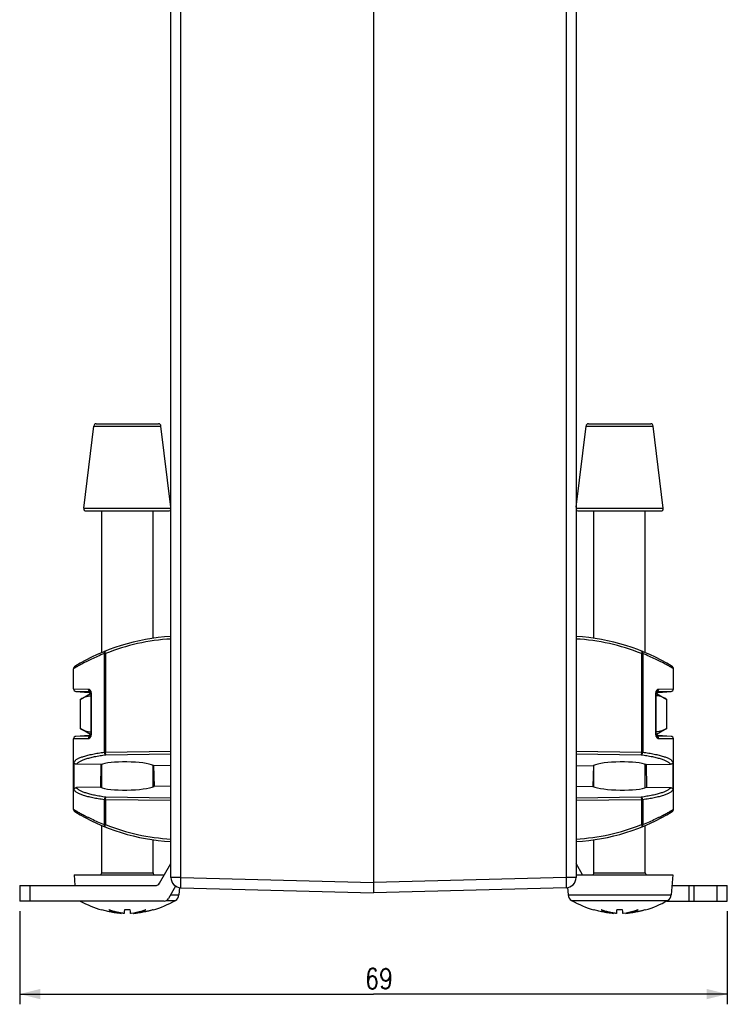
# Model space of a CAD drawing. Extents: x 0 to 594, y 0 to 420.
# Tile 15 of 20: x 266 to 335, y 211 to 307. Entities that reach past the tile are written whole.
import ezdxf

# ---------------------------------------------------------------- set-up
doc = ezdxf.new("R2010")
doc.units = 0
doc.header["$LTSCALE"] = 32.67
doc.layers.get('0').update_dxf_attribs({"linetype": 'CONTINUOUS'})
doc.layers.add('02___PRT_ALL_AXES', color=7, linetype='CONTINUOUS')
doc.styles.get("Standard").update_dxf_attribs({"font": 'SIMPLEX.SHX', "width": 0.8})
doc.dimstyles.new('DIMSTYLE_1', dxfattribs={"dimtxt": 2, "dimasz": 2, "dimexe": 1, "dimexo": 1, "dimgap": 0.5, "dimtad": 1, "dimtxsty": 'STANDARD', "dimblk": '_ARROW_FILLED', "dimblk1": '_ARROW_FILLED', "dimblk2": '_ARROW_FILLED', "dimcen": 0.09, "dimazin": 2, "dimtp": 0.3, "dimtm": 0.3, "dimtfac": 1, "dimtofl": 0, "dimtmove": 0, "dimatfit": 3, "dimtolj": 1})

# ---------------------------------------------------------------- blocks, each defined once
blk = doc.blocks.new('_ARROW_FILLED')
at = {"color": 0, "linetype": 'BYBLOCK'}
blk.add_solid([(0, 0), (-1, 0.25), (-1, -0.25)], dxfattribs=at)
blk = doc.blocks.new('*D0')
at = {"color": 8}
for p, q in [((265.823, 220.311), (265.823, 211.238)), ((334.825, 220.311), (334.825, 211.238)), ((265.823, 212.238), (300.324, 212.238)), ((334.825, 212.238), (300.324, 212.238))]:
    blk.add_line(p, q, dxfattribs=at)
at = {"color": 8, "xscale": 2, "yscale": 2, "zscale": 2, "rotation": 180}
blk.add_blockref('_ARROW_FILLED', (265.823, 212.238), dxfattribs=at)
at = {"color": 8, "xscale": 2, "yscale": 2, "zscale": 2}
blk.add_blockref('_ARROW_FILLED', (334.825, 212.238), dxfattribs=at)
at = {"color": 8, "insert": (300.865, 214.738), "char_height": 2, "width": 3.2, "attachment_point": 2}
blk.add_mtext('69', dxfattribs=at)

msp = doc.modelspace()

# ---------------------------------------------------------------- linework, layer by layer
at = {"color": 7}
for p, q in [((280.574, 223.603), (280.574, 351.005)), ((320.074, 351.005), (320.074, 223.603)), ((281.548, 223.603), (281.548, 347.726)), ((319.1, 347.726), (319.1, 223.603)), ((300.324, 342.211), (300.324, 222.111)), ((272.065, 259.643), (273.047, 267.643)), ((273.047, 267.643), (279.601, 267.643)), ((273.295, 267.863), (279.353, 267.863)), ((280.574, 259.719), (279.601, 267.643)), ((320.074, 259.719), (321.047, 267.643)), ((321.047, 267.643), (327.601, 267.643)), ((321.295, 267.863), (327.353, 267.863)), ((328.583, 259.643), (327.601, 267.643)), ((272.065, 259.643), (280.574, 259.643)), ((272.313, 259.363), (280.335, 259.363)), ((273.824, 245.543), (273.824, 259.363)), ((278.824, 246.939), (278.824, 259.363)), ((320.074, 259.643), (328.583, 259.643)), ((320.313, 259.363), (328.335, 259.363)), ((321.824, 246.938), (321.824, 259.363)), ((326.824, 245.543), (326.824, 259.363)), ((274.07, 245.444), (274.194, 245.444)), ((274.07, 245.444), (274.07, 235.833)), ((274.194, 245.444), (274.194, 235.833)), ((326.454, 245.444), (326.578, 245.444)), ((326.454, 245.444), (326.454, 235.833)), ((326.578, 245.444), (326.578, 235.833)), ((271.077, 242), (272.508, 241.989)), ((271.31, 241.75), (272.704, 241.74)), ((271.31, 241.75), (272.576, 241.666)), ((271.705, 240.978), (272.724, 241.566)), ((272.576, 241.666), (272.721, 241.664)), ((272.704, 241.74), (272.709, 241.74)), ((272.704, 241.74), (272.709, 241.739)), ((272.719, 241.671), (272.722, 241.66)), ((272.722, 241.661), (272.726, 241.65)), ((272.725, 241.652), (272.729, 241.64)), ((272.728, 241.641), (272.732, 241.629)), ((272.731, 241.63), (272.734, 241.618)), ((272.734, 241.619), (272.737, 241.606)), ((272.737, 241.608), (272.739, 241.594)), ((272.739, 241.596), (272.741, 241.582)), ((272.741, 241.584), (272.743, 241.57)), ((272.748, 241.493), (272.748, 237.633)), ((272.748, 241.49), (272.796, 241.49)), ((272.796, 241.49), (272.796, 237.633)), ((327.852, 241.49), (327.9, 241.49)), ((327.852, 237.633), (327.852, 241.49)), ((327.9, 237.629), (327.9, 241.49)), ((327.904, 241.557), (327.905, 241.572)), ((327.905, 241.57), (327.907, 241.584)), ((327.907, 241.582), (327.909, 241.596)), ((327.909, 241.595), (327.912, 241.608)), ((327.911, 241.607), (327.914, 241.62)), ((327.914, 241.618), (327.917, 241.631)), ((327.917, 241.629), (327.92, 241.641)), ((327.92, 241.64), (327.923, 241.652)), ((327.924, 241.566), (328.943, 240.978)), ((327.927, 241.664), (328.072, 241.666)), ((327.939, 241.739), (327.944, 241.74)), ((327.939, 241.74), (327.944, 241.74)), ((327.944, 241.74), (329.338, 241.75)), ((328.072, 241.666), (329.338, 241.75)), ((328.14, 241.989), (329.571, 242)), ((271.705, 240.978), (271.705, 238.155)), ((328.943, 238.155), (328.943, 240.978)), ((272.576, 237.457), (271.31, 237.373)), ((272.704, 237.383), (271.31, 237.373)), ((272.724, 237.566), (271.705, 238.155)), ((272.721, 237.458), (272.576, 237.457)), ((272.709, 237.383), (272.704, 237.383)), ((272.709, 237.383), (272.704, 237.383)), ((272.726, 237.472), (272.722, 237.461)), ((272.729, 237.482), (272.725, 237.471)), ((272.732, 237.493), (272.728, 237.481)), ((272.734, 237.504), (272.732, 237.493)), ((272.739, 237.528), (272.737, 237.515)), ((272.741, 237.54), (272.739, 237.527)), ((272.743, 237.553), (272.741, 237.54)), ((272.746, 237.578), (272.744, 237.564)), ((272.796, 237.633), (272.748, 237.633)), ((327.9, 237.633), (327.852, 237.633)), ((327.905, 237.551), (327.904, 237.566)), ((327.907, 237.539), (327.905, 237.553)), ((327.909, 237.527), (327.907, 237.54)), ((327.912, 237.515), (327.909, 237.528)), ((327.914, 237.503), (327.911, 237.516)), ((327.917, 237.492), (327.914, 237.505)), ((327.92, 237.481), (327.917, 237.494)), ((327.923, 237.471), (327.92, 237.483)), ((327.926, 237.461), (327.923, 237.472)), ((328.943, 238.155), (327.924, 237.566)), ((327.929, 237.452), (327.926, 237.462)), ((328.072, 237.457), (327.927, 237.458)), ((327.944, 237.383), (327.939, 237.383)), ((327.944, 237.383), (327.94, 237.383)), ((329.338, 237.373), (327.944, 237.383)), ((329.338, 237.373), (328.072, 237.457)), ((272.508, 237.134), (271.077, 237.123)), ((329.571, 237.123), (328.14, 237.134)), ((274.194, 235.833), (274.07, 235.833)), ((274.194, 235.833), (280.574, 235.918)), ((274.233, 235.586), (280.574, 235.671)), ((320.074, 235.918), (326.454, 235.833)), ((320.074, 235.671), (326.415, 235.586)), ((326.578, 235.833), (326.454, 235.833)), ((271.126, 232.128), (271.126, 234.895)), ((273.731, 234.612), (271.369, 234.646)), ((273.731, 234.612), (273.689, 232.411)), ((273.824, 232.359), (273.824, 234.648)), ((278.824, 232.448), (278.824, 234.56)), ((280.574, 234.511), (278.883, 234.536)), ((278.883, 234.536), (278.922, 232.487)), ((320.074, 234.511), (321.765, 234.536)), ((321.765, 234.536), (321.727, 232.487)), ((321.824, 232.448), (321.824, 234.56)), ((326.824, 232.359), (326.824, 234.648)), ((326.918, 234.612), (329.28, 234.646)), ((326.918, 234.612), (326.959, 232.411)), ((329.522, 234.895), (329.522, 232.128)), ((273.689, 232.411), (271.369, 232.377)), ((280.574, 232.511), (278.922, 232.487)), ((320.074, 232.511), (321.727, 232.487)), ((326.959, 232.411), (329.28, 232.377)), ((274.07, 231.19), (274.194, 231.19)), ((274.07, 231.19), (274.07, 228.779)), ((280.574, 231.105), (274.194, 231.19)), ((274.194, 231.19), (274.194, 228.779)), ((280.574, 231.352), (274.233, 231.436)), ((326.415, 231.436), (320.074, 231.352)), ((326.454, 231.19), (320.074, 231.105)), ((326.454, 231.19), (326.578, 231.19)), ((326.454, 231.19), (326.454, 228.779)), ((326.578, 231.19), (326.578, 228.779)), ((273.824, 224.061), (273.824, 228.68)), ((274.194, 228.779), (274.07, 228.779)), ((326.578, 228.779), (326.454, 228.779)), ((326.824, 224.061), (326.824, 228.68)), ((278.824, 224.061), (278.824, 227.284)), ((321.824, 224.061), (321.824, 227.284)), ((279.467, 223.061), (280.574, 224.978)), ((320.719, 223.861), (320.074, 224.978)), ((271.122, 223.861), (279.929, 223.861)), ((271.122, 223.861), (271.214, 222.811)), ((273.824, 224.061), (278.824, 224.061)), ((320.074, 223.861), (329.526, 223.861)), ((321.824, 224.061), (326.824, 224.061)), ((329.526, 223.861), (329.355, 221.909)), ((265.823, 222.811), (279.034, 222.811)), ((265.823, 222.811), (265.823, 221.311)), ((266.823, 222.811), (266.823, 221.311)), ((281.548, 223.603), (280.574, 223.603)), ((281.548, 223.603), (300.324, 223.111)), ((319.1, 223.603), (300.324, 223.111)), ((320.074, 223.603), (319.1, 223.603)), ((329.434, 222.811), (334.825, 222.811)), ((331.075, 222.811), (331.075, 221.311)), ((331.575, 222.811), (331.575, 221.311)), ((333.825, 221.311), (333.825, 222.811)), ((334.825, 221.311), (334.825, 222.811)), ((281.028, 222.765), (280.333, 221.561)), ((280.534, 221.909), (281.355, 221.909)), ((281.417, 222.615), (281.355, 221.909)), ((281.548, 222.603), (300.324, 222.111)), ((319.1, 222.603), (300.324, 222.111)), ((319.231, 222.615), (319.293, 221.909)), ((319.293, 221.909), (329.355, 221.909)), ((279.9, 221.311), (265.823, 221.311)), ((280.118, 221.361), (281.004, 221.361)), ((319.645, 221.361), (329.004, 221.361)), ((328.914, 221.311), (334.825, 221.311)), ((273.839, 220.445), (273.825, 220.445)), ((275.724, 220.137), (275.722, 220.103)), ((275.965, 220.103), (275.962, 220.103)), ((276.606, 220.445), (276.042, 220.445)), ((276.926, 220.103), (276.924, 220.137)), ((278.824, 220.445), (278.81, 220.445)), ((321.839, 220.445), (321.825, 220.445)), ((323.724, 220.137), (323.722, 220.103)), ((323.965, 220.103), (323.962, 220.103)), ((324.606, 220.445), (324.042, 220.445)), ((324.926, 220.103), (324.924, 220.137)), ((326.824, 220.445), (326.81, 220.445))]:
    msp.add_line(p, q, dxfattribs=at)
for points in [[(271.196, 244.187), (271.185, 244.18), (271.175, 244.172), (271.165, 244.164), (271.155, 244.155), (271.146, 244.146), (271.137, 244.136), (271.129, 244.126), (271.121, 244.115), (271.114, 244.104), (271.107, 244.093), (271.101, 244.081), (271.096, 244.069), (271.091, 244.057), (271.087, 244.045), (271.084, 244.032), (271.081, 244.019), (271.079, 244.006), (271.078, 243.993), (271.077, 243.98), (271.077, 243.974)], [(329.571, 243.974), (329.571, 243.98), (329.57, 243.993), (329.569, 244.006), (329.567, 244.019), (329.564, 244.032), (329.561, 244.045), (329.557, 244.057), (329.552, 244.069), (329.547, 244.081), (329.541, 244.093), (329.534, 244.104), (329.527, 244.115), (329.52, 244.126), (329.511, 244.136), (329.503, 244.146), (329.493, 244.155), (329.484, 244.164), (329.473, 244.172), (329.463, 244.18), (329.452, 244.187)], [(272.674, 241.75), (272.673, 241.75), (272.673, 241.75), (272.674, 241.75), (272.675, 241.749), (272.676, 241.748), (272.677, 241.747), (272.679, 241.745), (272.681, 241.742), (272.684, 241.739), (272.686, 241.735), (272.689, 241.731), (272.692, 241.727), (272.695, 241.722), (272.698, 241.716), (272.702, 241.71), (272.705, 241.703), (272.709, 241.696), (272.712, 241.688), (272.715, 241.68), (272.719, 241.671)], [(272.743, 241.571), (272.745, 241.559), (272.746, 241.546), (272.747, 241.533), (272.748, 241.52), (272.748, 241.507), (272.748, 241.493)], [(327.9, 241.49), (327.9, 241.491), (327.9, 241.505), (327.9, 241.518), (327.901, 241.531), (327.902, 241.544), (327.904, 241.557)], [(327.923, 241.651), (327.926, 241.662), (327.927, 241.664)], [(327.926, 241.661), (327.929, 241.67), (327.933, 241.679), (327.936, 241.688), (327.94, 241.695), (327.943, 241.703), (327.946, 241.71), (327.95, 241.716), (327.953, 241.722), (327.956, 241.727), (327.959, 241.731), (327.962, 241.735), (327.965, 241.739), (327.967, 241.742), (327.969, 241.745), (327.971, 241.747), (327.973, 241.748), (327.974, 241.749), (327.974, 241.75)], [(272.722, 237.462), (272.719, 237.453), (272.716, 237.444), (272.712, 237.435), (272.709, 237.427), (272.705, 237.42), (272.702, 237.413), (272.699, 237.407), (272.695, 237.401), (272.692, 237.396), (272.689, 237.391), (272.686, 237.387), (272.684, 237.384), (272.681, 237.381), (272.679, 237.378), (272.677, 237.376), (272.676, 237.374), (272.675, 237.373), (272.674, 237.373)], [(272.737, 237.516), (272.734, 237.503), (272.731, 237.492)], [(272.745, 237.566), (272.743, 237.551), (272.741, 237.539)], [(272.748, 237.633), (272.748, 237.631), (272.748, 237.618), (272.748, 237.605), (272.747, 237.592), (272.746, 237.578)], [(327.904, 237.564), (327.902, 237.577), (327.901, 237.59), (327.901, 237.603), (327.9, 237.616), (327.9, 237.629)], [(327.975, 237.373), (327.975, 237.372), (327.975, 237.372), (327.975, 237.373), (327.974, 237.373), (327.973, 237.374), (327.971, 237.376), (327.969, 237.378), (327.967, 237.381), (327.965, 237.384), (327.962, 237.387), (327.959, 237.391), (327.956, 237.396), (327.953, 237.401), (327.95, 237.407), (327.947, 237.413), (327.943, 237.42), (327.94, 237.427), (327.936, 237.435), (327.933, 237.443), (327.929, 237.452)], [(271.077, 230.249), (271.077, 230.242), (271.078, 230.229), (271.079, 230.216), (271.081, 230.203), (271.084, 230.191), (271.087, 230.178), (271.091, 230.165), (271.096, 230.153), (271.101, 230.141), (271.107, 230.13), (271.114, 230.118), (271.121, 230.107), (271.129, 230.097), (271.137, 230.087), (271.146, 230.077), (271.155, 230.068), (271.165, 230.059), (271.175, 230.051), (271.185, 230.043), (271.196, 230.036)], [(329.452, 230.036), (329.463, 230.043), (329.473, 230.051), (329.484, 230.059), (329.493, 230.068), (329.503, 230.077), (329.511, 230.087), (329.52, 230.097), (329.527, 230.107), (329.534, 230.118), (329.541, 230.13), (329.547, 230.141), (329.552, 230.153), (329.557, 230.165), (329.561, 230.178), (329.564, 230.191), (329.567, 230.203), (329.569, 230.216), (329.57, 230.229), (329.571, 230.242), (329.571, 230.249)]]:
    msp.add_lwpolyline(points, dxfattribs=at)
for centre, radius, start, end in [((273.295, 267.613), 0.25, 90, 173), ((279.353, 267.613), 0.25, 7, 90), ((321.295, 267.613), 0.25, 90, 173), ((327.353, 267.613), 0.25, 7, 90), ((272.313, 259.613), 0.25, 173, 270), ((280.335, 259.613), 0.25, 270, 343.06993), ((320.313, 259.613), 0.25, 196.93007, 270), ((328.335, 259.613), 0.25, 270, 7), ((281.657, 227.141), 20, 93.10363, 121.53594), ((281.613, 227.143), 19.748, 93.01611, 112.068), ((318.991, 227.141), 20, 58.46406, 86.89637), ((319.034, 227.139), 19.752, 67.93527, 86.98264), ((271.327, 242), 0.25, 180, 266.18386), ((272.718, 241.917), 0.178, 262.05344, 265.46148), ((327.93, 241.918), 0.179, 274.55306, 282.23746), ((327.93, 241.921), 0.182, 282.2407, 288.04887), ((329.321, 242), 0.25, 273.81614, 360), ((271.327, 237.123), 0.25, 93.81614, 180), ((272.719, 237.202), 0.182, 102.2407, 108.04887), ((272.718, 237.205), 0.179, 94.55306, 102.23746), ((327.93, 237.206), 0.178, 82.05344, 85.46148), ((329.321, 237.123), 0.25, 0, 86.18386), ((281.657, 247.082), 20, 238.46406, 266.89637), ((318.991, 247.082), 20, 273.10363, 301.53594), ((281.614, 247.084), 19.752, 247.93525, 266.98264), ((319.035, 247.08), 19.748, 273.01612, 292.06797), ((273.624, 224.061), 0.2, 270, 360), ((279.024, 224.061), 0.2, 180, 270), ((321.624, 224.061), 0.2, 270, 360), ((327.024, 224.061), 0.2, 180, 270), ((279.034, 223.311), 0.5, 270, 330), ((281.574, 223.603), 1, 180, 268.5), ((319.074, 223.603), 1, 271.5, 360), ((280.658, 221.97), 0.7, 299.57967, 355), ((319.99, 221.97), 0.7, 185, 240.42033), ((328.658, 221.97), 0.7, 299.57967, 355), ((276.581, 230.058), 10, 241.00638, 253.99998), ((276.067, 230.058), 10, 286.00002, 299.57967), ((279.9, 221.811), 0.5, 270, 330), ((324.581, 230.058), 10, 240.42033, 253.99998), ((324.067, 230.058), 10, 286.00002, 299.57967), ((276.323, 224.539), 4.476, 246.14733, 248.09773), ((276.33, 224.555), 4.493, 248.09457, 262.22679), ((273.291, 219.912), 3.358, 4.848, 9.14681), ((276.325, 224.539), 4.476, 291.97343, 293.85274), ((324.323, 224.539), 4.476, 246.14733, 248.09773), ((324.33, 224.555), 4.493, 248.09457, 262.22679), ((321.291, 219.912), 3.358, 4.848, 9.14681), ((324.325, 224.539), 4.476, 291.97343, 293.85274)]:
    msp.add_arc(centre, radius, start, end, dxfattribs=at)
for centre, major_axis, start_param, end_param in [((276.325, 234.391), (2.776, -0.051), 6.685557, 9.063764), ((324.323, 234.391), (2.776, 0.051), 0.361014, 2.739221), ((276.323, 232.628), (2.807, 0.051), -2.791561, -0.391389), ((324.325, 232.628), (2.807, -0.051), 3.532982, 5.933153)]:
    msp.add_ellipse(centre, major_axis=major_axis, ratio=0.176271, start_param=start_param, end_param=end_param, dxfattribs=at)
for points, knots in [([(274.07, 245.444), (273.85, 245.357), (273.432, 245.184), (272.93, 244.956), (272.565, 244.781), (272.318, 244.658), (272.092, 244.542), (271.887, 244.433), (271.703, 244.333), (271.542, 244.244), (271.423, 244.176), (271.339, 244.127), (271.285, 244.096), (271.237, 244.068), (271.195, 244.044), (271.16, 244.023), (271.131, 244.006), (271.111, 243.994), (271.098, 243.986), (271.091, 243.982), (271.085, 243.978), (271.081, 243.976), (271.079, 243.975), (271.077, 243.974), (271.077, 243.974)], [0, 0, 0, 0, 0.213171, 0.40649, 0.494949, 0.577502, 0.653797, 0.723471, 0.78615, 0.841455, 0.889019, 0.909788, 0.928493, 0.945095, 0.95956, 0.971856, 0.981956, 0.989836, 0.992938, 0.995478, 0.997456, 0.998869, 0.999717, 1, 1, 1, 1]), ([(274.143, 245.676), (274.135, 245.672), (274.119, 245.663), (274.092, 245.637), (274.068, 245.588), (274.059, 245.519), (274.065, 245.469), (274.07, 245.444)], [0, 0, 0, 0, 0.100847, 0.205459, 0.435779, 0.702615, 1, 1, 1, 1]), ([(274.194, 245.444), (274.183, 245.472), (274.168, 245.513), (274.152, 245.567), (274.143, 245.601), (274.138, 245.629), (274.136, 245.649), (274.136, 245.662), (274.138, 245.669), (274.141, 245.675), (274.143, 245.676)], [0, 0, 0, 0, 0.37416, 0.541696, 0.68847, 0.809724, 0.901953, 0.936667, 0.963935, 1, 1, 1, 1]), ([(326.505, 245.676), (326.508, 245.675), (326.51, 245.669), (326.512, 245.662), (326.512, 245.649), (326.51, 245.629), (326.505, 245.601), (326.496, 245.567), (326.485, 245.528), (326.471, 245.487), (326.46, 245.458), (326.454, 245.444)], [0, 0, 0, 0, 0.036082, 0.06334, 0.098049, 0.190274, 0.311522, 0.458287, 0.625813, 0.808453, 1, 1, 1, 1]), ([(326.578, 245.444), (326.584, 245.469), (326.589, 245.519), (326.58, 245.588), (326.556, 245.637), (326.529, 245.663), (326.513, 245.672), (326.505, 245.676)], [0, 0, 0, 0, 0.297385, 0.564221, 0.794541, 0.899153, 1, 1, 1, 1]), ([(329.571, 243.974), (329.571, 243.974), (329.571, 243.974), (329.57, 243.974), (329.569, 243.975), (329.567, 243.976), (329.563, 243.979), (329.558, 243.982), (329.55, 243.986), (329.542, 243.992), (329.531, 243.998), (329.514, 244.008), (329.488, 244.023), (329.453, 244.044), (329.411, 244.068), (329.363, 244.096), (329.309, 244.127), (329.225, 244.176), (329.106, 244.244), (328.945, 244.333), (328.761, 244.433), (328.556, 244.542), (328.33, 244.658), (328.084, 244.781), (327.718, 244.956), (327.217, 245.184), (326.799, 245.357), (326.578, 245.444)], [0, 0, 0, 0, 0.000071, 0.000283, 0.000636, 0.001131, 0.002545, 0.004522, 0.007062, 0.010164, 0.013826, 0.018044, 0.028144, 0.040441, 0.054906, 0.071508, 0.090213, 0.110982, 0.158546, 0.213852, 0.27653, 0.346204, 0.4225, 0.505053, 0.593512, 0.786831, 1, 1, 1, 1]), ([(271.705, 240.978), (271.789, 241.027), (271.957, 241.116), (272.217, 241.225), (272.481, 241.301), (272.66, 241.326), (272.748, 241.332)], [0, 0, 0, 0, 0.26091, 0.513887, 0.759555, 1, 1, 1, 1]), ([(272.508, 241.989), (272.526, 241.989), (272.565, 241.982), (272.618, 241.952), (272.668, 241.906), (272.729, 241.819), (272.782, 241.678), (272.796, 241.555), (272.796, 241.49)], [0, 0, 0, 0, 0.087235, 0.182475, 0.289838, 0.410875, 0.689684, 1, 1, 1, 1]), ([(272.508, 241.989), (272.508, 241.961), (272.516, 241.904), (272.552, 241.828), (272.608, 241.77), (272.656, 241.749), (272.68, 241.743)], [0, 0, 0, 0, 0.266971, 0.525058, 0.769053, 1, 1, 1, 1]), ([(327.852, 241.49), (327.852, 241.555), (327.866, 241.678), (327.919, 241.819), (327.981, 241.906), (328.03, 241.952), (328.084, 241.982), (328.122, 241.989), (328.14, 241.989)], [0, 0, 0, 0, 0.310317, 0.589125, 0.710162, 0.817525, 0.912764, 1, 1, 1, 1]), ([(328.943, 240.978), (328.859, 241.027), (328.691, 241.116), (328.431, 241.225), (328.168, 241.301), (327.989, 241.326), (327.9, 241.332)], [0, 0, 0, 0, 0.26091, 0.513887, 0.759555, 1, 1, 1, 1]), ([(327.986, 241.748), (328.008, 241.755), (328.052, 241.779), (328.101, 241.837), (328.133, 241.909), (328.14, 241.962), (328.14, 241.989)], [0, 0, 0, 0, 0.231951, 0.476794, 0.734471, 1, 1, 1, 1]), ([(271.705, 238.155), (271.789, 238.106), (271.957, 238.017), (272.217, 237.908), (272.481, 237.832), (272.66, 237.807), (272.748, 237.801)], [0, 0, 0, 0, 0.26091, 0.513887, 0.759555, 1, 1, 1, 1]), ([(272.796, 237.633), (272.796, 237.568), (272.782, 237.445), (272.729, 237.304), (272.668, 237.217), (272.618, 237.17), (272.565, 237.141), (272.526, 237.134), (272.508, 237.134)], [0, 0, 0, 0, 0.310317, 0.589125, 0.710162, 0.817525, 0.912764, 1, 1, 1, 1]), ([(272.662, 237.375), (272.64, 237.367), (272.597, 237.343), (272.547, 237.286), (272.515, 237.214), (272.508, 237.16), (272.508, 237.134)], [0, 0, 0, 0, 0.231951, 0.476794, 0.734471, 1, 1, 1, 1]), ([(328.14, 237.134), (328.122, 237.134), (328.084, 237.141), (328.03, 237.17), (327.981, 237.217), (327.919, 237.304), (327.866, 237.445), (327.852, 237.568), (327.852, 237.633)], [0, 0, 0, 0, 0.087235, 0.182475, 0.289838, 0.410875, 0.689684, 1, 1, 1, 1]), ([(328.943, 238.155), (328.859, 238.106), (328.691, 238.017), (328.431, 237.908), (328.168, 237.832), (327.989, 237.807), (327.9, 237.801)], [0, 0, 0, 0, 0.26091, 0.513887, 0.759555, 1, 1, 1, 1]), ([(328.14, 237.134), (328.14, 237.162), (328.132, 237.219), (328.096, 237.295), (328.04, 237.353), (327.992, 237.374), (327.968, 237.379)], [0, 0, 0, 0, 0.266971, 0.525058, 0.769053, 1, 1, 1, 1]), ([(271.126, 234.895), (271.158, 234.947), (271.228, 235.02), (271.341, 235.104), (271.45, 235.17), (271.577, 235.235), (271.779, 235.324), (272.077, 235.429), (272.486, 235.544), (272.96, 235.651), (273.495, 235.749), (273.872, 235.806), (274.07, 235.833)], [0, 0, 0, 0, 0.058777, 0.094454, 0.134787, 0.179983, 0.230158, 0.34558, 0.481003, 0.63586, 0.809247, 1, 1, 1, 1]), ([(271.369, 234.646), (271.4, 234.698), (271.467, 234.771), (271.577, 234.856), (271.682, 234.922), (271.805, 234.987), (272.002, 235.077), (272.291, 235.182), (272.69, 235.297), (273.151, 235.404), (273.672, 235.503), (274.04, 235.559), (274.233, 235.586)], [0, 0, 0, 0, 0.059345, 0.095186, 0.135621, 0.18087, 0.231057, 0.346416, 0.481692, 0.636348, 0.809499, 1, 1, 1, 1]), ([(274.07, 235.833), (274.071, 235.818), (274.076, 235.788), (274.09, 235.732), (274.119, 235.67), (274.162, 235.621), (274.202, 235.596), (274.223, 235.589), (274.233, 235.586)], [0, 0, 0, 0, 0.142466, 0.283703, 0.552504, 0.791955, 0.899504, 1, 1, 1, 1]), ([(274.233, 235.586), (274.23, 235.59), (274.224, 235.599), (274.217, 235.618), (274.211, 235.643), (274.203, 235.686), (274.197, 235.75), (274.194, 235.804), (274.194, 235.833)], [0, 0, 0, 0, 0.053757, 0.132203, 0.234853, 0.359396, 0.660019, 1, 1, 1, 1]), ([(326.454, 235.833), (326.454, 235.804), (326.452, 235.75), (326.445, 235.686), (326.437, 235.643), (326.431, 235.618), (326.424, 235.599), (326.419, 235.59), (326.415, 235.586)], [0, 0, 0, 0, 0.339981, 0.640604, 0.765147, 0.867797, 0.946243, 1, 1, 1, 1]), ([(326.415, 235.586), (326.436, 235.591), (326.48, 235.613), (326.529, 235.67), (326.564, 235.746), (326.576, 235.803), (326.578, 235.833)], [0, 0, 0, 0, 0.207128, 0.447003, 0.716286, 1, 1, 1, 1]), ([(326.415, 235.586), (326.608, 235.559), (326.976, 235.503), (327.497, 235.404), (327.959, 235.297), (328.357, 235.182), (328.647, 235.077), (328.843, 234.987), (328.966, 234.922), (329.071, 234.856), (329.181, 234.771), (329.249, 234.698), (329.28, 234.646)], [0, 0, 0, 0, 0.190494, 0.363647, 0.518303, 0.653581, 0.76894, 0.819128, 0.864377, 0.904813, 0.940654, 1, 1, 1, 1]), ([(326.578, 235.833), (326.776, 235.806), (327.153, 235.749), (327.688, 235.651), (328.162, 235.544), (328.572, 235.429), (328.869, 235.324), (329.072, 235.235), (329.198, 235.17), (329.307, 235.104), (329.42, 235.02), (329.49, 234.947), (329.522, 234.895)], [0, 0, 0, 0, 0.190752, 0.364139, 0.518996, 0.654419, 0.769841, 0.820016, 0.865212, 0.905545, 0.941223, 1, 1, 1, 1]), ([(271.369, 234.646), (271.337, 234.647), (271.272, 234.66), (271.192, 234.716), (271.138, 234.798), (271.126, 234.863), (271.126, 234.895)], [0, 0, 0, 0, 0.249973, 0.499929, 0.749928, 1, 1, 1, 1]), ([(329.522, 234.895), (329.522, 234.863), (329.51, 234.798), (329.457, 234.716), (329.376, 234.66), (329.311, 234.647), (329.28, 234.646)], [0, 0, 0, 0, 0.250072, 0.500071, 0.750027, 1, 1, 1, 1]), ([(271.126, 232.128), (271.126, 232.16), (271.138, 232.225), (271.192, 232.307), (271.272, 232.363), (271.337, 232.376), (271.369, 232.377)], [0, 0, 0, 0, 0.250072, 0.500071, 0.750027, 1, 1, 1, 1]), ([(274.07, 231.19), (273.872, 231.217), (273.495, 231.274), (272.96, 231.372), (272.486, 231.479), (272.077, 231.593), (271.779, 231.699), (271.577, 231.788), (271.45, 231.852), (271.341, 231.919), (271.228, 232.003), (271.158, 232.076), (271.126, 232.128)], [0, 0, 0, 0, 0.190752, 0.364139, 0.518996, 0.654419, 0.769841, 0.820016, 0.865212, 0.905545, 0.941223, 1, 1, 1, 1]), ([(274.233, 231.436), (274.04, 231.463), (273.672, 231.52), (273.151, 231.619), (272.69, 231.726), (272.291, 231.841), (272.002, 231.946), (271.805, 232.035), (271.682, 232.1), (271.577, 232.167), (271.467, 232.251), (271.4, 232.324), (271.369, 232.377)], [0, 0, 0, 0, 0.190494, 0.363647, 0.518303, 0.653581, 0.76894, 0.819128, 0.864377, 0.904813, 0.940654, 1, 1, 1, 1]), ([(329.28, 232.377), (329.249, 232.324), (329.181, 232.251), (329.071, 232.167), (328.966, 232.1), (328.843, 232.035), (328.647, 231.946), (328.357, 231.841), (327.959, 231.726), (327.497, 231.619), (326.976, 231.52), (326.608, 231.463), (326.415, 231.436)], [0, 0, 0, 0, 0.059345, 0.095186, 0.135621, 0.18087, 0.231057, 0.346416, 0.481692, 0.636348, 0.809499, 1, 1, 1, 1]), ([(329.522, 232.128), (329.49, 232.076), (329.42, 232.003), (329.307, 231.919), (329.198, 231.852), (329.072, 231.788), (328.869, 231.699), (328.572, 231.593), (328.162, 231.479), (327.688, 231.372), (327.153, 231.274), (326.776, 231.217), (326.578, 231.19)], [0, 0, 0, 0, 0.058777, 0.094454, 0.134787, 0.179983, 0.230158, 0.34558, 0.481003, 0.63586, 0.809247, 1, 1, 1, 1]), ([(329.28, 232.377), (329.311, 232.376), (329.376, 232.363), (329.457, 232.307), (329.51, 232.225), (329.522, 232.16), (329.522, 232.128)], [0, 0, 0, 0, 0.249973, 0.499929, 0.749928, 1, 1, 1, 1]), ([(274.233, 231.436), (274.212, 231.432), (274.169, 231.41), (274.119, 231.352), (274.084, 231.277), (274.073, 231.22), (274.07, 231.19)], [0, 0, 0, 0, 0.207128, 0.447003, 0.716286, 1, 1, 1, 1]), ([(274.194, 231.19), (274.194, 231.219), (274.197, 231.272), (274.203, 231.336), (274.211, 231.38), (274.217, 231.405), (274.224, 231.423), (274.23, 231.433), (274.233, 231.436)], [0, 0, 0, 0, 0.339981, 0.640604, 0.765147, 0.867797, 0.946243, 1, 1, 1, 1]), ([(326.578, 231.19), (326.577, 231.205), (326.573, 231.234), (326.558, 231.29), (326.529, 231.352), (326.486, 231.402), (326.446, 231.427), (326.426, 231.434), (326.415, 231.436)], [0, 0, 0, 0, 0.142466, 0.283703, 0.552504, 0.791955, 0.899504, 1, 1, 1, 1]), ([(326.415, 231.436), (326.419, 231.433), (326.424, 231.423), (326.431, 231.405), (326.437, 231.38), (326.445, 231.336), (326.452, 231.272), (326.454, 231.219), (326.454, 231.19)], [0, 0, 0, 0, 0.053757, 0.132203, 0.234853, 0.359396, 0.660019, 1, 1, 1, 1]), ([(271.077, 230.249), (271.077, 230.249), (271.078, 230.248), (271.078, 230.248), (271.079, 230.248), (271.081, 230.246), (271.085, 230.244), (271.091, 230.241), (271.098, 230.236), (271.107, 230.231), (271.117, 230.225), (271.134, 230.215), (271.16, 230.2), (271.195, 230.179), (271.237, 230.154), (271.285, 230.127), (271.339, 230.095), (271.423, 230.047), (271.542, 229.979), (271.703, 229.89), (271.887, 229.79), (272.092, 229.681), (272.318, 229.565), (272.565, 229.442), (272.93, 229.266), (273.432, 229.039), (273.85, 228.866), (274.07, 228.779)], [0, 0, 0, 0, 0.000071, 0.000283, 0.000636, 0.001131, 0.002545, 0.004522, 0.007062, 0.010164, 0.013826, 0.018044, 0.028144, 0.040441, 0.054906, 0.071508, 0.090213, 0.110982, 0.158546, 0.213852, 0.27653, 0.346204, 0.4225, 0.505053, 0.593512, 0.786831, 1, 1, 1, 1]), ([(326.578, 228.779), (326.799, 228.866), (327.217, 229.039), (327.718, 229.266), (328.084, 229.442), (328.33, 229.565), (328.556, 229.681), (328.761, 229.79), (328.945, 229.89), (329.106, 229.979), (329.225, 230.047), (329.309, 230.095), (329.363, 230.127), (329.411, 230.154), (329.453, 230.179), (329.488, 230.2), (329.517, 230.217), (329.537, 230.229), (329.55, 230.236), (329.558, 230.241), (329.563, 230.244), (329.567, 230.247), (329.57, 230.248), (329.571, 230.249), (329.571, 230.249)], [0, 0, 0, 0, 0.213171, 0.40649, 0.494949, 0.577502, 0.653797, 0.723471, 0.78615, 0.841455, 0.889019, 0.909788, 0.928493, 0.945095, 0.95956, 0.971856, 0.981956, 0.989836, 0.992938, 0.995478, 0.997456, 0.998869, 0.999717, 1, 1, 1, 1]), ([(274.07, 228.779), (274.065, 228.753), (274.059, 228.704), (274.068, 228.634), (274.092, 228.586), (274.119, 228.559), (274.135, 228.55), (274.143, 228.547)], [0, 0, 0, 0, 0.297385, 0.564221, 0.794541, 0.899153, 1, 1, 1, 1]), ([(274.143, 228.547), (274.141, 228.548), (274.138, 228.553), (274.136, 228.561), (274.136, 228.573), (274.138, 228.593), (274.143, 228.622), (274.152, 228.656), (274.164, 228.695), (274.178, 228.736), (274.188, 228.764), (274.194, 228.779)], [0, 0, 0, 0, 0.036082, 0.06334, 0.098049, 0.190274, 0.311522, 0.458287, 0.625813, 0.808453, 1, 1, 1, 1]), ([(326.454, 228.779), (326.465, 228.751), (326.48, 228.709), (326.496, 228.656), (326.505, 228.622), (326.51, 228.593), (326.512, 228.573), (326.512, 228.561), (326.51, 228.553), (326.508, 228.548), (326.505, 228.547)], [0, 0, 0, 0, 0.37416, 0.541696, 0.68847, 0.809724, 0.901953, 0.936667, 0.963935, 1, 1, 1, 1]), ([(326.505, 228.547), (326.513, 228.55), (326.529, 228.559), (326.556, 228.586), (326.58, 228.634), (326.589, 228.704), (326.584, 228.753), (326.578, 228.779)], [0, 0, 0, 0, 0.100847, 0.205459, 0.435779, 0.702615, 1, 1, 1, 1]), ([(281.548, 222.603), (281.547, 222.603), (281.546, 222.605), (281.545, 222.609), (281.544, 222.615), (281.543, 222.623), (281.542, 222.634), (281.541, 222.653), (281.54, 222.682), (281.539, 222.724), (281.538, 222.774), (281.537, 222.833), (281.537, 222.898), (281.537, 222.971), (281.538, 223.079), (281.54, 223.225), (281.543, 223.41), (281.546, 223.538), (281.548, 223.603)], [0, 0, 0, 0, 0.001758, 0.005583, 0.011715, 0.020187, 0.030997, 0.044124, 0.07722, 0.119174, 0.169593, 0.227996, 0.293824, 0.366446, 0.445165, 0.617816, 0.805157, 1, 1, 1, 1]), ([(319.1, 223.603), (319.102, 223.538), (319.105, 223.41), (319.108, 223.225), (319.11, 223.079), (319.111, 222.971), (319.111, 222.898), (319.111, 222.833), (319.111, 222.774), (319.11, 222.724), (319.109, 222.682), (319.107, 222.653), (319.106, 222.634), (319.105, 222.623), (319.104, 222.615), (319.103, 222.609), (319.102, 222.605), (319.101, 222.603), (319.1, 222.603)], [0, 0, 0, 0, 0.194843, 0.382184, 0.554835, 0.633554, 0.706176, 0.772004, 0.830407, 0.880826, 0.92278, 0.955876, 0.969003, 0.979813, 0.988285, 0.994417, 0.998242, 1, 1, 1, 1]), ([(275.722, 220.103), (275.722, 220.103), (275.72, 220.103), (275.718, 220.102), (275.71, 220.103), (275.699, 220.103), (275.685, 220.104), (275.67, 220.106), (275.65, 220.108), (275.625, 220.11), (275.595, 220.113), (275.554, 220.117), (275.504, 220.122), (275.444, 220.129), (275.383, 220.136), (275.323, 220.143), (275.243, 220.153), (275.143, 220.167), (275.023, 220.185), (274.903, 220.205), (274.744, 220.233), (274.545, 220.271), (274.308, 220.323), (274.072, 220.381), (273.916, 220.423), (273.839, 220.445)], [0, 0, 0, 0, 0.000422, 0.001461, 0.005347, 0.011589, 0.019155, 0.027089, 0.034988, 0.05082, 0.066641, 0.082464, 0.114111, 0.145757, 0.177404, 0.20905, 0.240696, 0.303988, 0.367278, 0.430567, 0.493855, 0.620421, 0.746975, 0.873507, 1, 1, 1, 1]), ([(274.544, 220.445), (274.542, 220.446), (274.538, 220.446), (274.532, 220.447), (274.525, 220.447), (274.518, 220.447), (274.514, 220.446), (274.513, 220.445)], [0, 0, 0, 0, 0.185142, 0.352726, 0.635946, 0.861048, 1, 1, 1, 1]), ([(275.962, 220.103), (275.991, 220.1), (275.848, 220.117), (275.795, 220.126), (275.696, 220.141), (275.61, 220.156), (275.52, 220.173), (275.401, 220.197), (275.252, 220.23), (275.075, 220.276), (274.897, 220.327), (274.72, 220.383), (274.602, 220.424), (274.544, 220.445)], [0, 0, 0, 0, 0.058687, 0.120219, 0.182035, 0.243961, 0.306012, 0.368199, 0.493021, 0.618518, 0.744781, 0.871908, 1, 1, 1, 1]), ([(276.005, 220.105), (276.005, 220.104), (275.999, 220.103), (275.993, 220.103), (275.979, 220.103), (275.97, 220.103), (275.965, 220.103)], [0, 0, 0, 0, 0.076206, 0.291281, 0.615628, 1, 1, 1, 1]), ([(276.042, 220.445), (276.036, 220.406), (276.019, 220.293), (276.009, 220.179), (276.005, 220.105)], [0, 0, 0, 0, 0.347212, 1, 1, 1, 1]), ([(276.643, 220.105), (276.643, 220.111), (276.641, 220.141), (276.639, 220.171), (276.637, 220.195)], [0, 0, 0, 0, 0.193132, 1, 1, 1, 1]), ([(276.683, 220.103), (276.678, 220.103), (276.669, 220.103), (276.655, 220.103), (276.649, 220.103), (276.643, 220.104), (276.643, 220.105)], [0, 0, 0, 0, 0.384315, 0.708654, 0.923756, 1, 1, 1, 1]), ([(278.105, 220.445), (277.988, 220.403), (277.525, 220.249), (277.044, 220.146), (276.683, 220.103)], [0, 0, 0, 0, 0.254652, 1, 1, 1, 1]), ([(276.926, 220.103), (276.903, 220.1), (277.016, 220.116), (277.058, 220.123), (277.133, 220.136), (277.222, 220.153), (277.336, 220.178), (277.471, 220.211), (277.605, 220.249), (277.782, 220.305), (277.914, 220.353), (278, 220.388)], [0, 0, 0, 0, 0.062431, 0.124431, 0.18669, 0.248991, 0.37371, 0.498602, 0.623679, 0.748945, 1, 1, 1, 1]), ([(278.81, 220.445), (278.849, 220.456), (278.657, 220.403), (278.585, 220.385), (278.455, 220.351), (278.341, 220.324), (278.221, 220.297), (278.064, 220.264), (277.905, 220.233), (277.745, 220.205), (277.625, 220.185), (277.505, 220.167), (277.405, 220.153), (277.325, 220.143), (277.265, 220.136), (277.204, 220.129), (277.144, 220.122), (277.094, 220.117), (277.054, 220.113), (277.023, 220.11), (276.998, 220.108), (276.978, 220.106), (276.963, 220.104), (276.95, 220.103), (276.937, 220.103), (276.932, 220.103), (276.926, 220.102), (276.926, 220.103)], [0, 0, 0, 0, 0.06332, 0.1265, 0.189766, 0.253039, 0.316318, 0.3796, 0.506171, 0.569461, 0.632753, 0.696046, 0.75934, 0.790987, 0.822635, 0.854283, 0.88593, 0.917579, 0.933401, 0.949228, 0.965051, 0.972956, 0.980885, 0.988546, 0.994749, 0.998825, 1, 1, 1, 1]), ([(278.135, 220.445), (278.137, 220.446), (278.125, 220.447), (278.12, 220.447), (278.11, 220.446), (278.105, 220.445)], [0, 0, 0, 0, 0.156299, 0.501969, 1, 1, 1, 1]), ([(323.722, 220.103), (323.722, 220.103), (323.72, 220.103), (323.718, 220.102), (323.71, 220.103), (323.699, 220.103), (323.685, 220.104), (323.67, 220.106), (323.65, 220.108), (323.625, 220.11), (323.595, 220.113), (323.554, 220.117), (323.504, 220.122), (323.444, 220.129), (323.383, 220.136), (323.323, 220.143), (323.243, 220.153), (323.143, 220.167), (323.023, 220.185), (322.903, 220.205), (322.744, 220.233), (322.545, 220.271), (322.308, 220.323), (322.072, 220.381), (321.916, 220.423), (321.839, 220.445)], [0, 0, 0, 0, 0.000422, 0.001461, 0.005347, 0.011589, 0.019155, 0.027089, 0.034988, 0.05082, 0.066641, 0.082464, 0.114111, 0.145757, 0.177404, 0.20905, 0.240696, 0.303988, 0.367278, 0.430567, 0.493855, 0.620421, 0.746975, 0.873507, 1, 1, 1, 1]), ([(322.544, 220.445), (322.542, 220.446), (322.538, 220.446), (322.532, 220.447), (322.525, 220.447), (322.518, 220.447), (322.514, 220.446), (322.513, 220.445)], [0, 0, 0, 0, 0.185142, 0.352726, 0.635946, 0.861048, 1, 1, 1, 1]), ([(323.962, 220.103), (323.991, 220.1), (323.848, 220.117), (323.795, 220.126), (323.696, 220.141), (323.61, 220.156), (323.52, 220.173), (323.401, 220.197), (323.252, 220.23), (323.075, 220.276), (322.897, 220.327), (322.72, 220.383), (322.602, 220.424), (322.544, 220.445)], [0, 0, 0, 0, 0.058687, 0.120219, 0.182035, 0.243961, 0.306012, 0.368199, 0.493021, 0.618518, 0.744781, 0.871908, 1, 1, 1, 1]), ([(324.005, 220.105), (324.005, 220.104), (323.999, 220.103), (323.993, 220.103), (323.979, 220.103), (323.97, 220.103), (323.965, 220.103)], [0, 0, 0, 0, 0.076206, 0.291281, 0.615628, 1, 1, 1, 1]), ([(324.042, 220.445), (324.036, 220.406), (324.019, 220.293), (324.009, 220.179), (324.005, 220.105)], [0, 0, 0, 0, 0.347212, 1, 1, 1, 1]), ([(324.643, 220.105), (324.643, 220.111), (324.641, 220.141), (324.639, 220.171), (324.637, 220.195)], [0, 0, 0, 0, 0.193132, 1, 1, 1, 1]), ([(324.683, 220.103), (324.678, 220.103), (324.669, 220.103), (324.655, 220.103), (324.649, 220.103), (324.643, 220.104), (324.643, 220.105)], [0, 0, 0, 0, 0.384315, 0.708654, 0.923756, 1, 1, 1, 1]), ([(326.105, 220.445), (325.988, 220.403), (325.525, 220.249), (325.044, 220.146), (324.683, 220.103)], [0, 0, 0, 0, 0.254652, 1, 1, 1, 1]), ([(324.926, 220.103), (324.903, 220.1), (325.016, 220.116), (325.058, 220.123), (325.133, 220.136), (325.222, 220.153), (325.336, 220.178), (325.471, 220.211), (325.605, 220.249), (325.782, 220.305), (325.914, 220.353), (326, 220.388)], [0, 0, 0, 0, 0.062431, 0.124431, 0.18669, 0.248991, 0.37371, 0.498602, 0.623679, 0.748945, 1, 1, 1, 1]), ([(326.81, 220.445), (326.849, 220.456), (326.657, 220.403), (326.585, 220.385), (326.455, 220.351), (326.341, 220.324), (326.221, 220.297), (326.064, 220.264), (325.905, 220.233), (325.745, 220.205), (325.625, 220.185), (325.505, 220.167), (325.405, 220.153), (325.325, 220.143), (325.265, 220.136), (325.204, 220.129), (325.144, 220.122), (325.094, 220.117), (325.054, 220.113), (325.023, 220.11), (324.998, 220.108), (324.978, 220.106), (324.963, 220.104), (324.95, 220.103), (324.937, 220.103), (324.932, 220.103), (324.926, 220.102), (324.926, 220.103)], [0, 0, 0, 0, 0.06332, 0.1265, 0.189766, 0.253039, 0.316318, 0.3796, 0.506171, 0.569461, 0.632753, 0.696046, 0.75934, 0.790987, 0.822635, 0.854283, 0.88593, 0.917579, 0.933401, 0.949228, 0.965051, 0.972956, 0.980885, 0.988546, 0.994749, 0.998825, 1, 1, 1, 1]), ([(326.135, 220.445), (326.137, 220.446), (326.125, 220.447), (326.12, 220.447), (326.11, 220.446), (326.105, 220.445)], [0, 0, 0, 0, 0.156299, 0.501969, 1, 1, 1, 1])]:
    msp.add_open_spline(points, degree=3, knots=knots, dxfattribs=at)
at = {"layer": '02___PRT_ALL_AXES', "color": 7}
for p, q in [((271.077, 242), (271.077, 243.974)), ((329.571, 242), (329.571, 243.974)), ((272.724, 241.566), (272.744, 241.566)), ((327.905, 241.566), (327.924, 241.566)), ((272.724, 237.566), (272.745, 237.566)), ((327.903, 237.566), (327.924, 237.566)), ((271.077, 230.249), (271.077, 237.123)), ((329.571, 230.249), (329.571, 237.123))]:
    msp.add_line(p, q, dxfattribs=at)

# ---------------------------------------------------------------- dimensions: what is measured, and where the dimension line sits
at = {"color": 8}
dim = msp.add_linear_dim(base=(334.825, 212.238), p1=(265.823, 221.311), p2=(334.825, 221.311), dimstyle='DIMSTYLE_1', dxfattribs=at)
dim.commit()
dim.dimension.update_dxf_attribs({"geometry": '*D0', "text_midpoint": (300.865, 212.238), "dimtype": 160})

doc.saveas('drawing.dxf')
